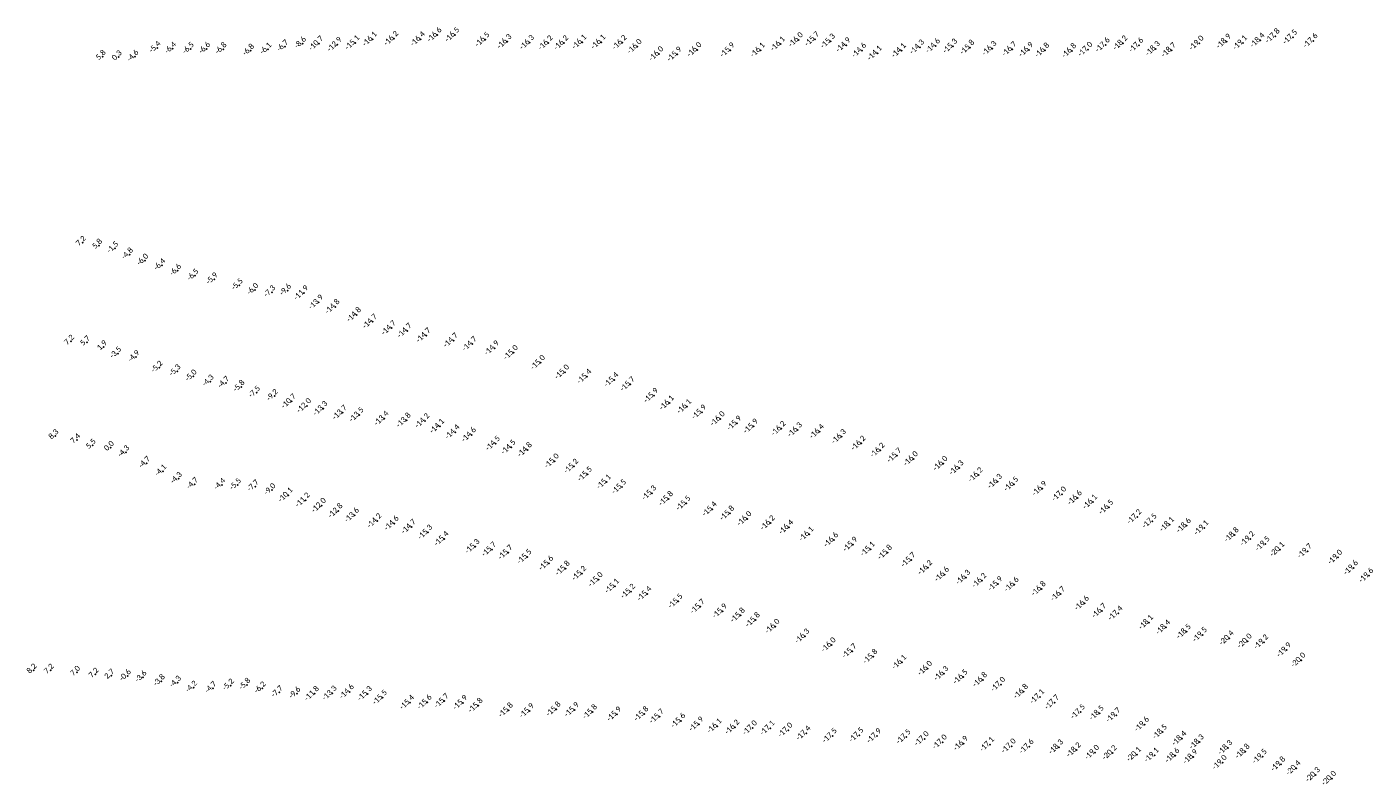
# Model space of a CAD drawing. Header units: feet. Extents: x 932366 to 949332, y 484196 to 597658.
# Tile 16 of 26: x 945749 to 949215, y 548747 to 550698. Entities that reach past the tile are written whole.
import ezdxf
from ezdxf.enums import TextEntityAlignment as Align

# ---------------------------------------------------------------- set-up
doc = ezdxf.new("R2010")
doc.units = ezdxf.units.FT
doc.layers.add('Text', color=7, linetype='Continuous')
doc.styles.add('Legend', font='calibri.ttf')

msp = doc.modelspace()

# ---------------------------------------------------------------- linework, layer by layer
at = {"layer": 'Text'}
for p in [(946458.87, 550654.67, -8.6), (946500.94, 550654.61, -10.7), (946548.47, 550651.83, -12.9), (946594.23, 550656.41, -15.1), (946639.18, 550665.64, -16.1), (946694.25, 550667.13, -16.2), (946762.73, 550665.89, -16.4), (946805.71, 550676.51, -16.6), (946851.46, 550676.77, -16.5), (946929.07, 550664.3, -16.5), (946985.8, 550659.23, -16.3), (947043.8, 550657, -16.3), (947091.79, 550655.74, -16.2), (947132.01, 550655.79, -16.2), (947178.65, 550658.05, -16.1), (947227.67, 550658.12, -16.1), (947282.3, 550656.72, -16.2), (947689.79, 550653.25, -16.1), (947736.12, 550663.86, -16), (947777.86, 550665.92, -15.7), (947818.69, 550660.36, -15.3), (947858.48, 550650.51, -14.9), (948526.3, 550650.53, -17.6), (948571.54, 550655.54, -18.2), (948767.97, 550655.32, -19), (948837.92, 550659.92, -18.9), (948880.02, 550656.15, -19.1), (948924.96, 550662.59, -18.4), (948963.85, 550673.65, -17.8), (949008.71, 550670.56, -17.5), (949061.38, 550661.54, -17.6), (945943.7, 550620.91, 5.75), (945985.04, 550619.84, 0.25), (946027.5, 550620.51, -4.57), (946084.39, 550643.48, -5.4), (946124.53, 550641.3, -6.4), (946170.16, 550640.53, -6.5), (946212.07, 550640.82, -6.6), (946254.29, 550640.17, -6.8), (946325.14, 550636.14, -6.8), (946369.87, 550639.64, -6.1), (946413.2, 550646.65, -6.7), (947321.06, 550646.44, -16), (947376.78, 550627.61, -16), (947423.52, 550626.63, -15.9), (947474.86, 550638.45, -16), (947559.89, 550637.52, -15.9), (947638.13, 550637.35, -16.1), (947899.15, 550636.59, -14.6), (947939.32, 550629.38, -14.1), (948001.28, 550636.26, -14.1), (948048.15, 550645.1, -14.3), (948089.22, 550648.13, -14.6), (948133.42, 550647.4, -15.3), (948177.62, 550644.34, -15.8), (948234.62, 550641.58, -16.3), (948286.18, 550639.82, -16.7), (948328.87, 550638.42, -16.9), (948370.48, 550636.86, -16.8), (948439.93, 550635.74, -16.8), (948481.4, 550639.3, -17), (948612.61, 550649.79, -17.6), (948655.41, 550641.02, -18.3), (948696.37, 550637.56, -18.7), (945892.6, 550142, 7.24), (945934.51, 550134.41, 5.83), (945975.68, 550127.31, -1.54), (946013.47, 550111.22, -4.8), (946052.6, 550095.67, -6), (946096.53, 550083.21, -6.4), (946137.26, 550069.25, -6.6), (946182.05, 550056.52, -6.5), (946231.27, 550047.08, -5.9), (946296.22, 550032, -5.5), (946336.12, 550020.08, -6), (946379.68, 550014.14, -7.3), (946420.46, 550018.33, -9.6), (946462.47, 550011.68, -11.9), (946500.51, 549987.75, -13.9), (946543, 549976.4, -14.8), (946598.39, 549955.6, -14.8), (946639.37, 549938.34, -14.7), (946687.85, 549921.59, -14.7), (946728.77, 549914.55, -14.7), (946777.61, 549902.47, -14.7), (946847.65, 549889.69, -14.7), (945862.23, 549887.28, 7.23), (945903.28, 549885.09, 5.71), (945946.62, 549872.95, 1.92), (945983.19, 549856.21, -3.45), (946896.19, 549880.51, -14.7), (946953.32, 549869.79, -14.9), (947002.29, 549858, -15), (946029.95, 549846.86, -4.91), (946089.5, 549819.61, -5.2), (947071.98, 549832.27, -15), (946135.78, 549810.55, -5.3), (946177.26, 549797.24, -5), (946221.22, 549784.02, -4.3), (947134.05, 549808.05, -15), (947191.49, 549796.35, -15.4), (947261.22, 549787.96, -15.4), (946261.11, 549779.9, -4.7), (946300.67, 549770.21, -5.8), (946340.46, 549755.08, -7.5), (947303.01, 549776.95, -15.7), (946386.6, 549746.64, -9.2), (946430.38, 549732.62, -10.7), (946469.85, 549721.28, -12), (947363.27, 549747.36, -15.9), (947403.78, 549728.38, -16.1), (947448.7, 549719.19, -16.1), (946511.87, 549713.99, -13.3), (946561.72, 549703.51, -13.7), (946605.12, 549697.89, -13.5), (946669.18, 549688.33, -13.4), (946726.32, 549683.77, -13.8), (946774.24, 549682.32, -14.2), (947486.91, 549704.62, -15.9), (947534.8, 549687.53, -16), (946812.46, 549668.41, -14.1), (946852.02, 549653.53, -14.4), (946894.28, 549646.36, -14.6), (947577.53, 549676.02, -15.9), (947620.22, 549668.22, -15.9), (947691.63, 549662.24, -16.2), (947733.74, 549659.01, -16.3), (947790.24, 549654.73, -16.4), (945822.12, 549644.02, 8.25), (945878.1, 549633.1, 7.44), (945918.14, 549619.27, 5.49), (945964.85, 549613.87), (946956.16, 549624.02, -14.5), (946996.36, 549614.25, -14.5), (947846.9, 549641.57, -16.3), (947897.48, 549624.45, -16.2), (946003.68, 549601.91, -4.34), (947038.29, 549607.61, -14.8), (947107.76, 549578.81, -15), (947946.58, 549606.39, -16.2), (947989.68, 549593.22, -15.7), (948032.26, 549584.61, -16), (946057.5, 549573.65, -4.73), (946099.16, 549552.88, -4.1), (947157.82, 549565.15, -15.2), (947193.05, 549544.85, -15.5), (948108.45, 549572.26, -16), (948149.86, 549561.14, -16.3), (948199.17, 549543.01, -16.2), (946139.25, 549533.41, -4.3), (946180.68, 549519.45, -4.7), (946251.01, 549517.7, -4.4), (946291.57, 549517.45, -5.5), (946337.12, 549513.46, -7.7), (947241.9, 549524.87, -15.1), (947280.87, 549512.15, -15.5), (948248.68, 549526.23, -16.3), (948290.7, 549519.12, -16.5), (948363.57, 549507.65, -16.9), (946380.26, 549504.19, -9), (946422.32, 549491.29, -10.1), (946466.33, 549478.2, -11.2), (947358.61, 549496.41, -15.3), (947401.68, 549481.81, -15.8), (948414.11, 549493.74, -17), (948454.43, 549483.92, -16.6), (948493.68, 549473.33, -16.1), (946507.98, 549464.36, -12), (946550.78, 549450.48, -12.8), (946592.98, 549439.03, -13.6), (947446.67, 549469.92, -15.5), (947514.18, 549455.01, -15.4), (947559.26, 549444.25, -15.8), (948535.19, 549459.61, -16.5), (946651.05, 549424.7, -14.2), (946695.29, 549418.25, -14.6), (946739.25, 549409.67, -14.7), (947603.71, 549430.29, -16), (947663.75, 549419.2, -16.2), (947711.13, 549408.26, -16.4), (948607.79, 549434.98, -17.2), (948647.12, 549424.08, -17.5), (948691.82, 549415.45, -18.1), (948735.18, 549412.46, -18.6), (948780.45, 549406.63, -19.1), (946781.76, 549395.18, -15.3), (946823.92, 549378.61, -15.4), (947763.53, 549390.57, -16.1), (947826.85, 549375.66, -16.6), (948858.41, 549388.55, -18.8), (948898.99, 549378.42, -19.2), (946903.47, 549358.7, -15.3), (946946.05, 549351.19, -15.7), (946988.55, 549343.32, -15.7), (947876.3, 549364.04, -15.9), (947921.24, 549351.85, -15.1), (947965.59, 549343.44, -15.8), (948938.1, 549365.46, -19.5), (948975.88, 549351.11, -20.1), (949046.63, 549346.9, -19.7), (947037.39, 549332.11, -15.5), (947093.27, 549315.36, -15.6), (947135.86, 549302.18, -15.8), (948025.99, 549324.16, -15.7), (948069.13, 549304.16, -16.2), (949124.81, 549330.95, -19), (949165.46, 549303.85, -19.6), (947178.32, 549289.27, -15.2), (947220.68, 549273.3, -15), (948112.31, 549286.81, -16.6), (948167.06, 549279.07, -16.3), (948208.54, 549270.88, -16.2), (949204.79, 549283.66, -19.6), (947263.04, 549256.4, -15.1), (947303.99, 549243.01, -15.2), (947346.39, 549236.73, -15.4), (948249.75, 549262.39, -15.9), (948291.82, 549260.45, -16.6), (948361.42, 549249.75, -16.8), (948411.01, 549236.51, -16.7), (947426.27, 549217.61, -15.5), (947483.25, 549203.73, -15.7), (948472.55, 549212.41, -16.6), (947540.35, 549192.16, -15.9), (947586.73, 549181.41, -15.8), (947625.33, 549169.49, -15.8), (948517.02, 549192.82, -16.7), (948559.24, 549186.6, -17.4), (948637.84, 549163.23, -18.1), (947676.07, 549152.78, -16), (947752.82, 549127.45, -16.3), (948682.05, 549150.47, -18.4), (948735.1, 549139.38, -18.5), (948776.61, 549131.34, -19.5), (947820.65, 549105.07, -16), (948845.45, 549122.74, -20.4), (948891.99, 549115.01, -20), (948934.32, 549112.5, -19.2), (948993.02, 549092.03, -19.9), (947874.32, 549089.25, -15.7), (947927.94, 549075.09, -15.8), (948002.47, 549060.3, -16.1), (949030.22, 549065.92, -20), (945765.85, 549040.25, 8.19), (945809.98, 549039.84, 7.18), (945877.73, 549034.69, 7.02), (945925.36, 549029.52, 7.22), (945965.84, 549026.65, 2.72), (946008.02, 549025.09, -0.59), (946048.2, 549021.82, -3.64), (948068.68, 549044.67, -16), (948110.47, 549031.25, -16.3), (948160.11, 549022.56, -16.5), (946095.37, 549012.02, -3.84), (946136.96, 549008.35, -4.27), (946178.28, 548995.57, -4.2), (946228.05, 548994.03, -4.7), (946273.32, 549000.66, -5.2), (946315.52, 549002.63, -5.8), (946355.19, 548993.53, -6.2), (948210.33, 549015.3, -16.8), (948256.93, 549003.42, -17), (946398.93, 548983.13, -7.7), (946444.5, 548980.01, -9.6), (946489.94, 548979.54, -11.8), (946535.62, 548980.57, -13.3), (946580.01, 548984.56, -14.6), (946626.37, 548979.49, -15.3), (946665.18, 548969.61, -15.5), (946734.92, 548956.9, -15.4), (946780.15, 548957.39, -15.6), (946823.95, 548960.84, -15.7), (946871.89, 548956.3, -15.9), (948315.71, 548985.03, -16.8), (948357.51, 548971.75, -17.1), (948395.62, 548957.11, -17.7), (946911.47, 548948.89, -15.8), (946989.25, 548936.98, -15.8), (947043.32, 548935.34, -15.9), (947112.21, 548939.51, -15.8), (947159.13, 548938.17, -15.9), (947205.93, 548932.57, -15.8), (947268.27, 548926.64, -15.9), (947338.39, 548927.35, -15.8), (947377.96, 548921.09, -15.7), (948462.49, 548932.77, -17.5), (948510.81, 548929.35, -18.5), (948553.82, 548924.05, -19.7), (947433.23, 548909.93, -15.6), (947479.81, 548901, -15.9), (947526.8, 548896.19, -16.1), (947572.42, 548893.16, -16.2), (947617.86, 548891.14, -17), (947663.14, 548890.83, -17.1), (947709.27, 548885.58, -17), (948627.24, 548900.47, -19.6), (947755.9, 548877.66, -17.4), (947823.41, 548871.27, -17.5), (947892.18, 548872.86, -17.5), (947937.66, 548870.77, -17.9), (948013.58, 548868.5, -17.5), (948060.24, 548863.39, -17), (948106.87, 548854.82, -17), (948160.92, 548851.16, -16.9), (948228.66, 548848.64, -17.1), (948673.49, 548880.86, -18.5), (948723.48, 548864.1, -18.4), (948768.41, 548855.06, -18.3), (948284.31, 548844.64, -17), (948330.29, 548843.11, -17.6), (948406.08, 548842.11, -18.3), (948451.89, 548834.44, -18.2), (948498.88, 548828, -19), (948544.2, 548827.23, -20.2), (948606.93, 548822.96, -20.1), (948652.39, 548821.14, -19.1), (948705.7, 548820.04, -18.6), (948752.02, 548816.63, -18.9), (948841.8, 548840.4, -18.3), (948886.53, 548830.83, -18.8), (948930.63, 548817.58, -19.5), (948827.48, 548802.08, -19), (948978.13, 548797.93, -19.8), (949017.46, 548787.95, -20.4), (949067.56, 548770.52, -20.3), (949109.14, 548761.22, -20)]:
    msp.add_point(p, dxfattribs=at)

# ---------------------------------------------------------------- texts
at = {"layer": 'Text', "style": 'Legend'}
for s, p in [('-16 2  ', (946694.25, 550667.13, -16.2)), ('-16 4  ', (946762.73, 550665.89, -16.4)), ('-16 6  ', (946805.71, 550676.51, -16.6)), ('-16 5  ', (946851.46, 550676.77, -16.5)), ('-16 5  ', (946929.07, 550664.3, -16.5)), ('-15 7  ', (947777.86, 550665.92, -15.7)), ('-17 8  ', (948963.85, 550673.65, -17.8)), ('-17 5  ', (949008.71, 550670.56, -17.5)), ('-5 4 ', (946084.39, 550643.48, -5.4)), ('-6 4 ', (946124.53, 550641.3, -6.4)), ('-6 5 ', (946170.16, 550640.53, -6.5)), ('-6 6 ', (946212.07, 550640.82, -6.6)), ('-6 8 ', (946254.29, 550640.17, -6.8)), ('-6 8 ', (946325.14, 550636.14, -6.8)), ('-6 1 ', (946369.87, 550639.64, -6.1)), ('-6 7 ', (946413.2, 550646.65, -6.7)), ('-8 6 ', (946458.87, 550654.67, -8.6)), ('-10 7  ', (946500.94, 550654.61, -10.7)), ('-12 9  ', (946548.47, 550651.83, -12.9)), ('-15 1  ', (946594.23, 550656.41, -15.1)), ('-16 1  ', (946639.18, 550665.64, -16.1)), ('-16 3  ', (946985.8, 550659.23, -16.3)), ('-16 3  ', (947043.8, 550657, -16.3)), ('-16 2  ', (947091.79, 550655.74, -16.2)), ('-16 2  ', (947132.01, 550655.79, -16.2)), ('-16 1  ', (947178.65, 550658.05, -16.1)), ('-16 1  ', (947227.67, 550658.12, -16.1)), ('-16 2  ', (947282.3, 550656.72, -16.2)), ('-16 0  ', (947321.06, 550646.44, -16)), ('-16 0  ', (947474.86, 550638.45, -16)), ('-15 9  ', (947559.89, 550637.52, -15.9)), ('-16 1  ', (947638.13, 550637.35, -16.1)), ('-16 1  ', (947689.79, 550653.25, -16.1)), ('-16 0  ', (947736.12, 550663.86, -16)), ('-15 3  ', (947818.69, 550660.36, -15.3)), ('-14 9  ', (947858.48, 550650.51, -14.9)), ('-14 6  ', (947899.15, 550636.59, -14.6)), ('-14 1  ', (948001.28, 550636.26, -14.1)), ('-14 3  ', (948048.15, 550645.1, -14.3)), ('-14 6  ', (948089.22, 550648.13, -14.6)), ('-15 3  ', (948133.42, 550647.4, -15.3)), ('-15 8  ', (948177.62, 550644.34, -15.8)), ('-16 3  ', (948234.62, 550641.58, -16.3)), ('-16 7  ', (948286.18, 550639.82, -16.7)), ('-16 9  ', (948328.87, 550638.42, -16.9)), ('-16 8  ', (948370.48, 550636.86, -16.8)), ('-16 8  ', (948439.93, 550635.74, -16.8)), ('-17 0  ', (948481.4, 550639.3, -17)), ('-17 6  ', (948526.3, 550650.53, -17.6)), ('-18 2  ', (948571.54, 550655.54, -18.2)), ('-17 6  ', (948612.61, 550649.79, -17.6)), ('-18 3  ', (948655.41, 550641.02, -18.3)), ('-18 7  ', (948696.37, 550637.56, -18.7)), ('-19 0  ', (948767.97, 550655.32, -19)), ('-18 9  ', (948837.92, 550659.92, -18.9)), ('-19 1  ', (948880.02, 550656.15, -19.1)), ('-18 4  ', (948924.96, 550662.59, -18.4)), ('-17 6  ', (949061.38, 550661.54, -17.6)), ('5 8', (945943.7, 550620.91, 5.75)), ('0 3', (945985.04, 550619.84, 0.25)), ('-4 6 ', (946027.5, 550620.51, -4.57)), ('-16 0  ', (947376.78, 550627.61, -16)), ('-15 9  ', (947423.52, 550626.63, -15.9)), ('-14 1  ', (947939.32, 550629.38, -14.1)), ('7 2', (945892.6, 550142, 7.24)), ('5 8', (945934.51, 550134.41, 5.83)), ('-1 5 ', (945975.68, 550127.31, -1.54)), ('-4 8 ', (946013.47, 550111.22, -4.8)), ('-6 0 ', (946052.6, 550095.67, -6)), ('-6 4 ', (946096.53, 550083.21, -6.4)), ('-6 6 ', (946137.26, 550069.25, -6.6)), ('-6 5 ', (946182.05, 550056.52, -6.5)), ('-5 9 ', (946231.27, 550047.08, -5.9)), ('-5 5 ', (946296.22, 550032, -5.5)), ('-6 0 ', (946336.12, 550020.08, -6)), ('-7 3 ', (946379.68, 550014.14, -7.3)), ('-9 6 ', (946420.46, 550018.33, -9.6)), ('-11 9  ', (946462.47, 550011.68, -11.9)), ('-13 9  ', (946500.51, 549987.75, -13.9)), ('-14 8  ', (946543, 549976.4, -14.8)), ('-14 8  ', (946598.39, 549955.6, -14.8)), ('-14 7  ', (946639.37, 549938.34, -14.7)), ('-14 7  ', (946687.85, 549921.59, -14.7)), ('-14 7  ', (946728.77, 549914.55, -14.7)), ('-14 7  ', (946777.61, 549902.47, -14.7)), ('7 2', (945862.23, 549887.28, 7.23)), ('5 7', (945903.28, 549885.09, 5.71)), ('1 9', (945946.62, 549872.95, 1.92)), ('-14 7  ', (946847.65, 549889.69, -14.7)), ('-14 7  ', (946896.19, 549880.51, -14.7)), ('-14 9  ', (946953.32, 549869.79, -14.9)), ('-3 5 ', (945983.19, 549856.21, -3.45)), ('-4 9 ', (946029.95, 549846.86, -4.91)), ('-15 0  ', (947002.29, 549858, -15)), ('-5 2 ', (946089.5, 549819.61, -5.2)), ('-5 3 ', (946135.78, 549810.55, -5.3)), ('-15 0  ', (947071.98, 549832.27, -15)), ('-15 0  ', (947134.05, 549808.05, -15)), ('-5 0 ', (946177.26, 549797.24, -5)), ('-4 3 ', (946221.22, 549784.02, -4.3)), ('-4 7 ', (946261.11, 549779.9, -4.7)), ('-5 8 ', (946300.67, 549770.21, -5.8)), ('-15 4  ', (947191.49, 549796.35, -15.4)), ('-15 4  ', (947261.22, 549787.96, -15.4)), ('-15 7  ', (947303.01, 549776.95, -15.7)), ('-7 5 ', (946340.46, 549755.08, -7.5)), ('-9 2 ', (946386.6, 549746.64, -9.2)), ('-10 7  ', (946430.38, 549732.62, -10.7)), ('-15 9  ', (947363.27, 549747.36, -15.9)), ('-12 0  ', (946469.85, 549721.28, -12)), ('-13 3  ', (946511.87, 549713.99, -13.3)), ('-13 7  ', (946561.72, 549703.51, -13.7)), ('-13 5  ', (946605.12, 549697.89, -13.5)), ('-16 1  ', (947403.78, 549728.38, -16.1)), ('-16 1  ', (947448.7, 549719.19, -16.1)), ('-15 9  ', (947486.91, 549704.62, -15.9)), ('-13 4  ', (946669.18, 549688.33, -13.4)), ('-13 8  ', (946726.32, 549683.77, -13.8)), ('-14 2  ', (946774.24, 549682.32, -14.2)), ('-14 1  ', (946812.46, 549668.41, -14.1)), ('-16 0  ', (947534.8, 549687.53, -16)), ('-15 9  ', (947577.53, 549676.02, -15.9)), ('-15 9  ', (947620.22, 549668.22, -15.9)), ('-16 2  ', (947691.63, 549662.24, -16.2)), ('8 3', (945822.12, 549644.02, 8.25)), ('7 4', (945878.1, 549633.1, 7.44)), ('-14 4  ', (946852.02, 549653.53, -14.4)), ('-14 6  ', (946894.28, 549646.36, -14.6)), ('-16 3  ', (947733.74, 549659.01, -16.3)), ('-16 4  ', (947790.24, 549654.73, -16.4)), ('-16 3  ', (947846.9, 549641.57, -16.3)), ('5 5', (945918.14, 549619.27, 5.49)), ('0 0', (945964.85, 549613.87)), ('-4 3 ', (946003.68, 549601.91, -4.34)), ('-14 5  ', (946956.16, 549624.02, -14.5)), ('-14 5  ', (946996.36, 549614.25, -14.5)), ('-14 8  ', (947038.29, 549607.61, -14.8)), ('-16 2  ', (947897.48, 549624.45, -16.2)), ('-16 2  ', (947946.58, 549606.39, -16.2)), ('-15 7  ', (947989.68, 549593.22, -15.7)), ('-4 7 ', (946057.5, 549573.65, -4.73)), ('-15 0  ', (947107.76, 549578.81, -15)), ('-15 2  ', (947157.82, 549565.15, -15.2)), ('-16 0  ', (948032.26, 549584.61, -16)), ('-16 0  ', (948108.45, 549572.26, -16)), ('-16 3  ', (948149.86, 549561.14, -16.3)), ('-4 1 ', (946099.16, 549552.88, -4.1)), ('-4 3 ', (946139.25, 549533.41, -4.3)), ('-15 5  ', (947193.05, 549544.85, -15.5)), ('-15 1  ', (947241.9, 549524.87, -15.1)), ('-16 2  ', (948199.17, 549543.01, -16.2)), ('-16 3  ', (948248.68, 549526.23, -16.3)), ('-4 7 ', (946180.68, 549519.45, -4.7)), ('-4 4 ', (946251.01, 549517.7, -4.4)), ('-5 5 ', (946291.57, 549517.45, -5.5)), ('-7 7 ', (946337.12, 549513.46, -7.7)), ('-9 0 ', (946380.26, 549504.19, -9)), ('-10 1  ', (946422.32, 549491.29, -10.1)), ('-15 5  ', (947280.87, 549512.15, -15.5)), ('-15 3  ', (947358.61, 549496.41, -15.3)), ('-16 5  ', (948290.7, 549519.12, -16.5)), ('-16 9  ', (948363.57, 549507.65, -16.9)), ('-17 0  ', (948414.11, 549493.74, -17)), ('-11 2  ', (946466.33, 549478.2, -11.2)), ('-12 0  ', (946507.98, 549464.36, -12)), ('-15 8  ', (947401.68, 549481.81, -15.8)), ('-15 5  ', (947446.67, 549469.92, -15.5)), ('-15 4  ', (947514.18, 549455.01, -15.4)), ('-16 6  ', (948454.43, 549483.92, -16.6)), ('-16 1  ', (948493.68, 549473.33, -16.1)), ('-16 5  ', (948535.19, 549459.61, -16.5)), ('-12 8  ', (946550.78, 549450.48, -12.8)), ('-13 6  ', (946592.98, 549439.03, -13.6)), ('-14 2  ', (946651.05, 549424.7, -14.2)), ('-14 6  ', (946695.29, 549418.25, -14.6)), ('-15 8  ', (947559.26, 549444.25, -15.8)), ('-16 0  ', (947603.71, 549430.29, -16)), ('-16 2  ', (947663.75, 549419.2, -16.2)), ('-17 2  ', (948607.79, 549434.98, -17.2)), ('-17 5  ', (948647.12, 549424.08, -17.5)), ('-14 7  ', (946739.25, 549409.67, -14.7)), ('-15 3  ', (946781.76, 549395.18, -15.3)), ('-16 4  ', (947711.13, 549408.26, -16.4)), ('-16 1  ', (947763.53, 549390.57, -16.1)), ('-18 1  ', (948691.82, 549415.45, -18.1)), ('-18 6  ', (948735.18, 549412.46, -18.6)), ('-19 1  ', (948780.45, 549406.63, -19.1)), ('-18 8  ', (948858.41, 549388.55, -18.8)), ('-15 4  ', (946823.92, 549378.61, -15.4)), ('-15 3  ', (946903.47, 549358.7, -15.3)), ('-15 7  ', (946946.05, 549351.19, -15.7)), ('-16 6  ', (947826.85, 549375.66, -16.6)), ('-15 9  ', (947876.3, 549364.04, -15.9)), ('-15 1  ', (947921.24, 549351.85, -15.1)), ('-19 2  ', (948898.99, 549378.42, -19.2)), ('-19 5  ', (948938.1, 549365.46, -19.5)), ('-20 1  ', (948975.88, 549351.11, -20.1)), ('-19 7  ', (949046.63, 549346.9, -19.7)), ('-15 7  ', (946988.55, 549343.32, -15.7)), ('-15 5  ', (947037.39, 549332.11, -15.5)), ('-15 6  ', (947093.27, 549315.36, -15.6)), ('-15 8  ', (947965.59, 549343.44, -15.8)), ('-15 7  ', (948025.99, 549324.16, -15.7)), ('-19 0  ', (949124.81, 549330.95, -19)), ('-15 8  ', (947135.86, 549302.18, -15.8)), ('-15 2  ', (947178.32, 549289.27, -15.2)), ('-16 2  ', (948069.13, 549304.16, -16.2)), ('-16 6  ', (948112.31, 549286.81, -16.6)), ('-16 3  ', (948167.06, 549279.07, -16.3)), ('-19 6  ', (949165.46, 549303.85, -19.6)), ('-19 6  ', (949204.79, 549283.66, -19.6)), ('-15 0  ', (947220.68, 549273.3, -15)), ('-15 1  ', (947263.04, 549256.4, -15.1)), ('-16 2  ', (948208.54, 549270.88, -16.2)), ('-15 9  ', (948249.75, 549262.39, -15.9)), ('-16 6  ', (948291.82, 549260.45, -16.6)), ('-16 8  ', (948361.42, 549249.75, -16.8)), ('-15 2  ', (947303.99, 549243.01, -15.2)), ('-15 4  ', (947346.39, 549236.73, -15.4)), ('-15 5  ', (947426.27, 549217.61, -15.5)), ('-16 7  ', (948411.01, 549236.51, -16.7)), ('-16 6  ', (948472.55, 549212.41, -16.6)), ('-15 7  ', (947483.25, 549203.73, -15.7)), ('-15 9  ', (947540.35, 549192.16, -15.9)), ('-15 8  ', (947586.73, 549181.41, -15.8)), ('-16 7  ', (948517.02, 549192.82, -16.7)), ('-17 4  ', (948559.24, 549186.6, -17.4)), ('-15 8  ', (947625.33, 549169.49, -15.8)), ('-16 0  ', (947676.07, 549152.78, -16)), ('-18 1  ', (948637.84, 549163.23, -18.1)), ('-18 4  ', (948682.05, 549150.47, -18.4)), ('-18 5  ', (948735.1, 549139.38, -18.5)), ('-16 3  ', (947752.82, 549127.45, -16.3)), ('-16 0  ', (947820.65, 549105.07, -16)), ('-19 5  ', (948776.61, 549131.34, -19.5)), ('-20 4  ', (948845.45, 549122.74, -20.4)), ('-20 0  ', (948891.99, 549115.01, -20)), ('-19 2  ', (948934.32, 549112.5, -19.2)), ('-15 7  ', (947874.32, 549089.25, -15.7)), ('-15 8  ', (947927.94, 549075.09, -15.8)), ('-19 9  ', (948993.02, 549092.03, -19.9)), ('8 2', (945765.85, 549040.25, 8.19)), ('7 2', (945809.98, 549039.84, 7.18)), ('-16 1  ', (948002.47, 549060.3, -16.1)), ('-16 0  ', (948068.68, 549044.67, -16)), ('-20 0  ', (949030.22, 549065.92, -20)), ('7 0', (945877.73, 549034.69, 7.02)), ('7 2', (945925.36, 549029.52, 7.22)), ('2 7', (945965.84, 549026.65, 2.72)), ('-0 6 ', (946008.02, 549025.09, -0.59)), ('-3 6 ', (946048.2, 549021.82, -3.64)), ('-3 8 ', (946095.37, 549012.02, -3.84)), ('-4 3 ', (946136.96, 549008.35, -4.27)), ('-16 3  ', (948110.47, 549031.25, -16.3)), ('-16 5  ', (948160.11, 549022.56, -16.5)), ('-16 8  ', (948210.33, 549015.3, -16.8)), ('-17 0  ', (948256.93, 549003.42, -17)), ('-4 2 ', (946178.28, 548995.57, -4.2)), ('-4 7 ', (946228.05, 548994.03, -4.7)), ('-5 2 ', (946273.32, 549000.66, -5.2)), ('-5 8 ', (946315.52, 549002.63, -5.8)), ('-6 2 ', (946355.19, 548993.53, -6.2)), ('-7 7 ', (946398.93, 548983.13, -7.7)), ('-9 6 ', (946444.5, 548980.01, -9.6)), ('-11 8  ', (946489.94, 548979.54, -11.8)), ('-13 3  ', (946535.62, 548980.57, -13.3)), ('-14 6  ', (946580.01, 548984.56, -14.6)), ('-15 3  ', (946626.37, 548979.49, -15.3)), ('-15 5  ', (946665.18, 548969.61, -15.5)), ('-16 8  ', (948315.71, 548985.03, -16.8)), ('-17 1  ', (948357.51, 548971.75, -17.1)), ('-15 4  ', (946734.92, 548956.9, -15.4)), ('-15 6  ', (946780.15, 548957.39, -15.6)), ('-15 7  ', (946823.95, 548960.84, -15.7)), ('-15 9  ', (946871.89, 548956.3, -15.9)), ('-15 8  ', (946911.47, 548948.89, -15.8)), ('-15 8  ', (946989.25, 548936.98, -15.8)), ('-15 9  ', (947043.32, 548935.34, -15.9)), ('-15 8  ', (947112.21, 548939.51, -15.8)), ('-15 9  ', (947159.13, 548938.17, -15.9)), ('-15 8  ', (947205.93, 548932.57, -15.8)), ('-17 7  ', (948395.62, 548957.11, -17.7)), ('-17 5  ', (948462.49, 548932.77, -17.5)), ('-15 9  ', (947268.27, 548926.64, -15.9)), ('-15 8  ', (947338.39, 548927.35, -15.8)), ('-15 7  ', (947377.96, 548921.09, -15.7)), ('-15 6  ', (947433.23, 548909.93, -15.6)), ('-15 9  ', (947479.81, 548901, -15.9)), ('-18 5  ', (948510.81, 548929.35, -18.5)), ('-19 7  ', (948553.82, 548924.05, -19.7)), ('-19 6  ', (948627.24, 548900.47, -19.6)), ('-16 1  ', (947526.8, 548896.19, -16.1)), ('-16 2  ', (947572.42, 548893.16, -16.2)), ('-17 0  ', (947617.86, 548891.14, -17)), ('-17 1  ', (947663.14, 548890.83, -17.1)), ('-17 0  ', (947709.27, 548885.58, -17)), ('-17 4  ', (947755.9, 548877.66, -17.4)), ('-17 5  ', (947823.41, 548871.27, -17.5)), ('-17 5  ', (947892.18, 548872.86, -17.5)), ('-17 9  ', (947937.66, 548870.77, -17.9)), ('-17 5  ', (948013.58, 548868.5, -17.5)), ('-17 0  ', (948060.24, 548863.39, -17)), ('-18 5  ', (948673.49, 548880.86, -18.5)), ('-18 4  ', (948723.48, 548864.1, -18.4)), ('-17 0  ', (948106.87, 548854.82, -17)), ('-16 9  ', (948160.92, 548851.16, -16.9)), ('-17 1  ', (948228.66, 548848.64, -17.1)), ('-17 0  ', (948284.31, 548844.64, -17)), ('-17 6  ', (948330.29, 548843.11, -17.6)), ('-18 3  ', (948406.08, 548842.11, -18.3)), ('-18 2  ', (948451.89, 548834.44, -18.2)), ('-19 0  ', (948498.88, 548828, -19)), ('-18 3  ', (948768.41, 548855.06, -18.3)), ('-18 3  ', (948841.8, 548840.4, -18.3)), ('-18 8  ', (948886.53, 548830.83, -18.8)), ('-20 2  ', (948544.2, 548827.23, -20.2)), ('-20 1  ', (948606.93, 548822.96, -20.1)), ('-19 1  ', (948652.39, 548821.14, -19.1)), ('-18 6  ', (948705.7, 548820.04, -18.6)), ('-18 9  ', (948752.02, 548816.63, -18.9)), ('-19 0  ', (948827.48, 548802.08, -19)), ('-19 5  ', (948930.63, 548817.58, -19.5)), ('-19 8  ', (948978.13, 548797.93, -19.8)), ('-20 4  ', (949017.46, 548787.95, -20.4)), ('-20 3  ', (949067.56, 548770.52, -20.3)), ('-20 0  ', (949109.14, 548761.22, -20))]:
    msp.add_text(s, height=14, rotation=45, dxfattribs=at).set_placement(p, align=Align.CENTER)

doc.saveas('drawing.dxf')
